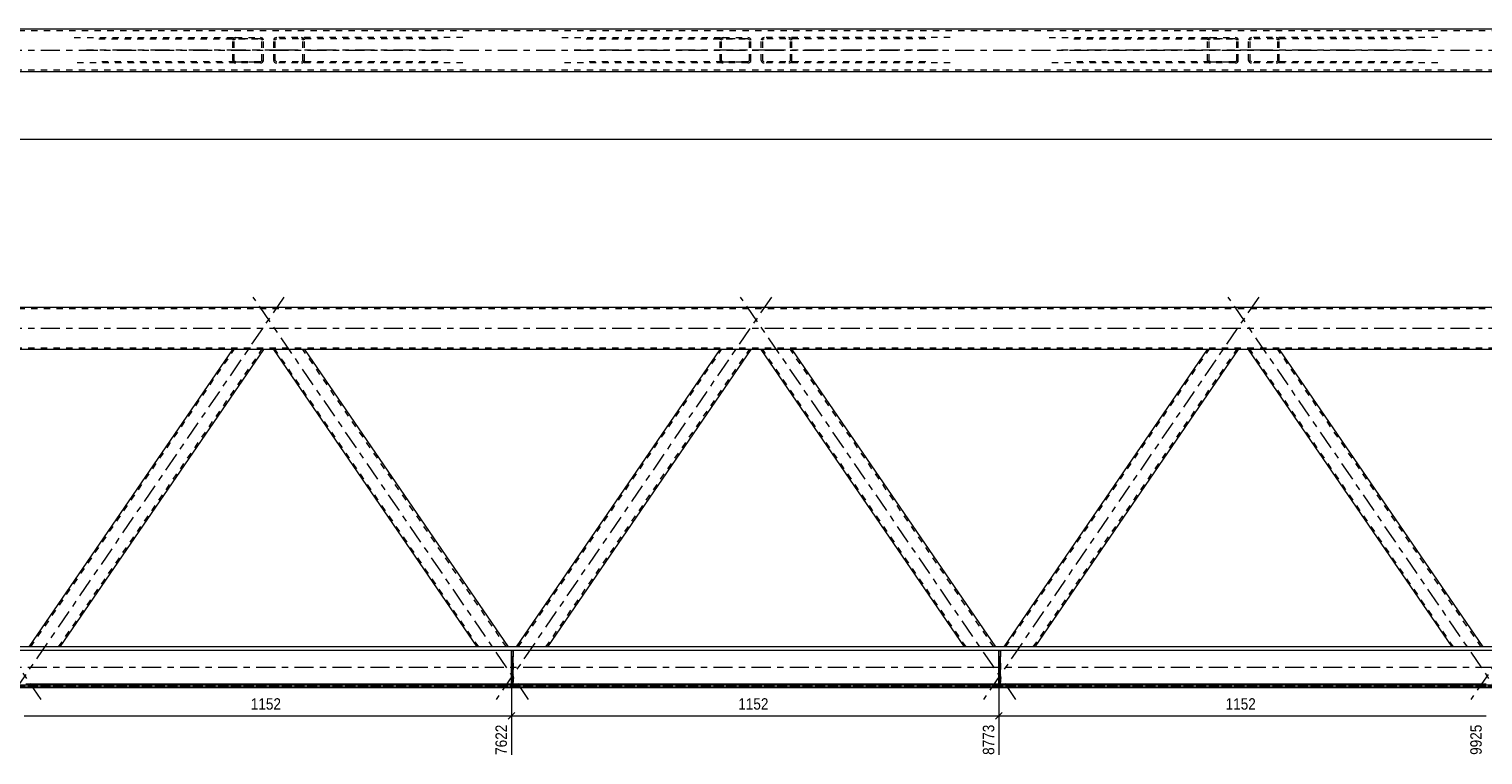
# Model space of a CAD drawing. Header units: millimetres. Extents: x 0 to 914, y 0 to 610.
# Tile 7 of 11: x 513 to 742, y 180 to 294. Entities that reach past the tile are written whole.
import ezdxf

# ---------------------------------------------------------------- set-up
doc = ezdxf.new("R2010")
doc.units = ezdxf.units.MM
for name, pattern in [('XKITLINE00', [0]), ('XKITLINE01', [4, 1, -1, 1, -1]), ('XKITLINE03', [6, 3, -1, 1, -1])]:
    doc.linetypes.add(name, pattern=pattern)
doc.layers.add('Element', color=2, linetype='Continuous', lineweight=0)
doc.layers.add('Wymiar', color=4, linetype='Continuous', lineweight=0)
doc.styles.add('ARIAL', font='ARIAL.TTF')

msp = doc.modelspace()

# ---------------------------------------------------------------- linework, layer by layer
at = {"layer": 'Element', "linetype": 'XKITLINE00', "lineweight": 0}
for p, q in [((790.1, 293.89), (80.62, 293.89)), ((80.62, 287.22), (790.1, 287.22)), ((80.62, 250.11), (790.1, 250.11)), ((780.1, 243.44), (90.63, 243.44)), ((512.8, 196.61), (544.84, 243.44)), ((549.69, 243.44), (517.64, 196.61)), ((583.35, 196.61), (551.3, 243.44)), ((556.15, 243.44), (588.2, 196.61)), ((589.55, 196.61), (621.6, 243.44)), ((626.45, 243.44), (594.4, 196.61)), ((660.1, 196.61), (628.06, 243.44)), ((632.9, 243.44), (664.95, 196.61)), ((666.31, 196.61), (698.35, 243.44)), ((703.2, 243.44), (671.15, 196.61)), ((736.86, 196.61), (704.81, 243.44)), ((709.66, 243.44), (741.7, 196.61)), ((815.27, 196.61), (435.49, 196.61)), ((824.69, 196.08), (435.49, 196.08)), ((588.74, 190.61), (588.74, 196.08)), ((589, 196.08), (588.74, 196.08)), ((589, 190.61), (589, 196.08)), ((665.49, 190.61), (665.49, 196.08)), ((665.76, 196.08), (665.49, 196.08)), ((665.76, 190.61), (665.76, 196.08)), ((834.16, 190.61), (36.56, 190.61)), ((36.56, 190.34), (834.16, 190.34)), ((834.16, 190.21), (36.56, 190.21)), ((36.56, 190.21), (834.16, 190.21)), ((588.74, 190.75), (512.25, 190.75)), ((588.74, 190.61), (589, 190.61)), ((665.49, 190.75), (589, 190.75)), ((665.49, 190.61), (665.76, 190.61)), ((742.25, 190.75), (665.76, 190.75))]:
    msp.add_line(p, q, dxfattribs=at)
at = {"layer": 'Element', "linetype": 'XKITLINE01', "lineweight": 0}
for p, q in [((790.1, 293.62), (80.62, 293.62)), ((519.9, 292.55), (545.33, 292.55)), ((523.78, 292.35), (549.21, 292.35)), ((544.88, 292.31), (544.84, 292.15)), ((544.84, 288.95), (544.84, 292.15)), ((544.99, 292.44), (544.88, 292.31)), ((545.14, 292.52), (544.99, 292.44)), ((545.09, 292.15), (545.1, 292.23)), ((545.09, 288.95), (545.09, 292.15)), ((545.1, 292.23), (545.16, 292.3)), ((545.33, 292.55), (545.14, 292.52)), ((545.16, 292.3), (545.24, 292.34)), ((545.24, 292.34), (545.33, 292.35)), ((545.33, 292.55), (549.21, 292.55)), ((549.21, 292.35), (545.33, 292.35)), ((549.39, 292.52), (549.21, 292.55)), ((549.21, 292.35), (549.3, 292.34)), ((549.3, 292.34), (549.38, 292.3)), ((549.38, 292.3), (549.43, 292.23)), ((549.55, 292.44), (549.39, 292.52)), ((549.43, 292.23), (549.45, 292.15)), ((549.45, 288.95), (549.45, 292.15)), ((549.65, 292.31), (549.55, 292.44)), ((549.69, 292.15), (549.65, 292.31)), ((549.69, 288.95), (549.69, 292.15)), ((551.34, 292.31), (551.3, 292.15)), ((551.3, 288.95), (551.3, 292.15)), ((551.44, 292.44), (551.34, 292.31)), ((551.6, 292.52), (551.44, 292.44)), ((551.54, 292.15), (551.56, 292.23)), ((551.54, 288.95), (551.54, 292.15)), ((551.56, 292.23), (551.61, 292.3)), ((551.79, 292.55), (551.6, 292.52)), ((551.61, 292.3), (551.69, 292.34)), ((551.69, 292.34), (551.79, 292.35)), ((581.09, 292.55), (551.79, 292.55)), ((577.22, 292.35), (551.79, 292.35)), ((555.85, 292.52), (555.66, 292.55)), ((555.66, 292.35), (555.76, 292.34)), ((555.76, 292.34), (555.84, 292.3)), ((555.84, 292.3), (555.89, 292.23)), ((556.01, 292.44), (555.85, 292.52)), ((555.89, 292.23), (555.91, 292.15)), ((555.91, 288.95), (555.91, 292.15)), ((556.11, 292.31), (556.01, 292.44)), ((556.15, 292.15), (556.11, 292.31)), ((556.15, 288.95), (556.15, 292.15)), ((596.65, 292.55), (622.08, 292.55)), ((600.53, 292.35), (625.96, 292.35)), ((621.64, 292.31), (621.6, 292.15)), ((621.6, 288.95), (621.6, 292.15)), ((621.74, 292.44), (621.64, 292.31)), ((621.9, 292.52), (621.74, 292.44)), ((621.84, 292.15), (621.86, 292.23)), ((621.84, 288.95), (621.84, 292.15)), ((621.86, 292.23), (621.91, 292.3)), ((622.08, 292.55), (621.9, 292.52)), ((621.91, 292.3), (621.99, 292.34)), ((621.99, 292.34), (622.08, 292.35)), ((622.08, 292.55), (625.96, 292.55)), ((625.96, 292.35), (622.08, 292.35)), ((626.15, 292.52), (625.96, 292.55)), ((625.96, 292.35), (626.05, 292.34)), ((626.05, 292.34), (626.13, 292.3)), ((626.13, 292.3), (626.18, 292.23)), ((626.3, 292.44), (626.15, 292.52)), ((626.18, 292.23), (626.2, 292.15)), ((626.2, 288.95), (626.2, 292.15)), ((626.41, 292.31), (626.3, 292.44)), ((626.45, 292.15), (626.41, 292.31)), ((626.45, 288.95), (626.45, 292.15)), ((628.09, 292.31), (628.06, 292.15)), ((628.06, 288.95), (628.06, 292.15)), ((628.2, 292.44), (628.09, 292.31)), ((628.36, 292.52), (628.2, 292.44)), ((628.3, 292.15), (628.32, 292.23)), ((628.3, 288.95), (628.3, 292.15)), ((628.32, 292.23), (628.37, 292.3)), ((628.54, 292.55), (628.36, 292.52)), ((628.37, 292.3), (628.45, 292.34)), ((628.45, 292.34), (628.54, 292.35)), ((657.85, 292.55), (628.54, 292.55)), ((653.97, 292.35), (628.54, 292.35)), ((632.6, 292.52), (632.42, 292.55)), ((632.42, 292.35), (632.51, 292.34)), ((632.51, 292.34), (632.59, 292.3)), ((632.59, 292.3), (632.64, 292.23)), ((632.76, 292.44), (632.6, 292.52)), ((632.64, 292.23), (632.66, 292.15)), ((632.66, 288.95), (632.66, 292.15)), ((632.87, 292.31), (632.76, 292.44)), ((632.9, 292.15), (632.87, 292.31)), ((632.9, 288.95), (632.9, 292.15)), ((673.41, 292.55), (698.84, 292.55)), ((677.29, 292.35), (702.72, 292.35)), ((698.39, 292.31), (698.35, 292.15)), ((698.35, 288.95), (698.35, 292.15)), ((698.5, 292.44), (698.39, 292.31)), ((698.65, 292.52), (698.5, 292.44)), ((698.6, 292.15), (698.61, 292.23)), ((698.6, 288.95), (698.6, 292.15)), ((698.61, 292.23), (698.67, 292.3)), ((698.84, 292.55), (698.65, 292.52)), ((698.67, 292.3), (698.75, 292.34)), ((698.75, 292.34), (698.84, 292.35)), ((698.84, 292.55), (702.72, 292.55)), ((702.72, 292.35), (698.84, 292.35)), ((702.9, 292.52), (702.72, 292.55)), ((702.72, 292.35), (702.81, 292.34)), ((702.81, 292.34), (702.89, 292.3)), ((702.89, 292.3), (702.94, 292.23)), ((703.06, 292.44), (702.9, 292.52)), ((702.94, 292.23), (702.96, 292.15)), ((702.96, 288.95), (702.96, 292.15)), ((703.16, 292.31), (703.06, 292.44)), ((703.2, 292.15), (703.16, 292.31)), ((703.2, 288.95), (703.2, 292.15)), ((704.85, 292.31), (704.81, 292.15)), ((704.81, 288.95), (704.81, 292.15)), ((704.95, 292.44), (704.85, 292.31)), ((705.11, 292.52), (704.95, 292.44)), ((705.05, 292.15), (705.07, 292.23)), ((705.05, 288.95), (705.05, 292.15)), ((705.07, 292.23), (705.12, 292.3)), ((705.3, 292.55), (705.11, 292.52)), ((705.12, 292.3), (705.2, 292.34)), ((705.2, 292.34), (705.3, 292.35)), ((734.6, 292.55), (705.3, 292.55)), ((730.72, 292.35), (705.3, 292.35)), ((709.36, 292.52), (709.17, 292.55)), ((709.17, 292.35), (709.27, 292.34)), ((709.27, 292.34), (709.34, 292.3)), ((709.34, 292.3), (709.4, 292.23)), ((709.52, 292.44), (709.36, 292.52)), ((709.4, 292.23), (709.42, 292.15)), ((709.42, 288.95), (709.42, 292.15)), ((709.62, 292.31), (709.52, 292.44)), ((709.66, 292.15), (709.62, 292.31)), ((709.66, 288.95), (709.66, 292.15)), ((545.33, 288.55), (519.9, 288.55)), ((549.21, 288.75), (523.78, 288.75)), ((544.84, 288.95), (544.88, 288.8)), ((544.88, 288.8), (544.99, 288.67)), ((544.99, 288.67), (545.14, 288.59)), ((545.1, 288.88), (545.09, 288.95)), ((545.16, 288.81), (545.1, 288.88)), ((545.14, 288.59), (545.33, 288.55)), ((545.24, 288.77), (545.16, 288.81)), ((545.33, 288.75), (545.24, 288.77)), ((545.33, 288.75), (549.21, 288.75)), ((549.21, 288.55), (545.33, 288.55)), ((549.3, 288.77), (549.21, 288.75)), ((549.21, 288.55), (549.39, 288.59)), ((549.38, 288.81), (549.3, 288.77)), ((549.43, 288.88), (549.38, 288.81)), ((549.39, 288.59), (549.55, 288.67)), ((549.45, 288.95), (549.43, 288.88)), ((549.55, 288.67), (549.65, 288.8)), ((549.65, 288.8), (549.69, 288.95)), ((551.3, 288.95), (551.34, 288.8)), ((551.34, 288.8), (551.44, 288.67)), ((551.44, 288.67), (551.6, 288.59)), ((551.56, 288.88), (551.54, 288.95)), ((551.61, 288.81), (551.56, 288.88)), ((551.6, 288.59), (551.79, 288.55)), ((551.69, 288.77), (551.61, 288.81)), ((551.79, 288.75), (551.69, 288.77)), ((577.22, 288.75), (551.79, 288.75)), ((581.09, 288.55), (551.79, 288.55)), ((555.76, 288.77), (555.66, 288.75)), ((555.66, 288.55), (555.85, 288.59)), ((555.84, 288.81), (555.76, 288.77)), ((555.89, 288.88), (555.84, 288.81)), ((555.85, 288.59), (556.01, 288.67)), ((555.91, 288.95), (555.89, 288.88)), ((556.01, 288.67), (556.11, 288.8)), ((556.11, 288.8), (556.15, 288.95)), ((622.08, 288.55), (596.65, 288.55)), ((625.96, 288.75), (600.53, 288.75)), ((621.6, 288.95), (621.64, 288.8)), ((621.64, 288.8), (621.74, 288.67)), ((621.74, 288.67), (621.9, 288.59)), ((621.86, 288.88), (621.84, 288.95)), ((621.91, 288.81), (621.86, 288.88)), ((621.9, 288.59), (622.08, 288.55)), ((621.99, 288.77), (621.91, 288.81)), ((622.08, 288.75), (621.99, 288.77)), ((622.08, 288.75), (625.96, 288.75)), ((625.96, 288.55), (622.08, 288.55)), ((626.05, 288.77), (625.96, 288.75)), ((625.96, 288.55), (626.15, 288.59)), ((626.13, 288.81), (626.05, 288.77)), ((626.18, 288.88), (626.13, 288.81)), ((626.15, 288.59), (626.3, 288.67)), ((626.2, 288.95), (626.18, 288.88)), ((626.3, 288.67), (626.41, 288.8)), ((626.41, 288.8), (626.45, 288.95)), ((628.06, 288.95), (628.09, 288.8)), ((628.09, 288.8), (628.2, 288.67)), ((628.2, 288.67), (628.36, 288.59)), ((628.32, 288.88), (628.3, 288.95)), ((628.37, 288.81), (628.32, 288.88)), ((628.36, 288.59), (628.54, 288.55)), ((628.45, 288.77), (628.37, 288.81)), ((628.54, 288.75), (628.45, 288.77)), ((653.97, 288.75), (628.54, 288.75)), ((657.85, 288.55), (628.54, 288.55)), ((632.51, 288.77), (632.42, 288.75)), ((632.42, 288.55), (632.6, 288.59)), ((632.59, 288.81), (632.51, 288.77)), ((632.64, 288.88), (632.59, 288.81)), ((632.6, 288.59), (632.76, 288.67)), ((632.66, 288.95), (632.64, 288.88)), ((632.76, 288.67), (632.87, 288.8)), ((632.87, 288.8), (632.9, 288.95)), ((698.84, 288.55), (673.41, 288.55)), ((702.72, 288.75), (677.29, 288.75)), ((698.35, 288.95), (698.39, 288.8)), ((698.39, 288.8), (698.5, 288.67)), ((698.5, 288.67), (698.65, 288.59)), ((698.61, 288.88), (698.6, 288.95)), ((698.67, 288.81), (698.61, 288.88)), ((698.65, 288.59), (698.84, 288.55)), ((698.75, 288.77), (698.67, 288.81)), ((698.84, 288.75), (698.75, 288.77)), ((698.84, 288.75), (702.72, 288.75)), ((702.72, 288.55), (698.84, 288.55)), ((702.81, 288.77), (702.72, 288.75)), ((702.72, 288.55), (702.9, 288.59)), ((702.89, 288.81), (702.81, 288.77)), ((702.94, 288.88), (702.89, 288.81)), ((702.9, 288.59), (703.06, 288.67)), ((702.96, 288.95), (702.94, 288.88)), ((703.06, 288.67), (703.16, 288.8)), ((703.16, 288.8), (703.2, 288.95)), ((704.81, 288.95), (704.85, 288.8)), ((704.85, 288.8), (704.95, 288.67)), ((704.95, 288.67), (705.11, 288.59)), ((705.07, 288.88), (705.05, 288.95)), ((705.12, 288.81), (705.07, 288.88)), ((705.11, 288.59), (705.3, 288.55)), ((705.2, 288.77), (705.12, 288.81)), ((705.3, 288.75), (705.2, 288.77)), ((730.72, 288.75), (705.3, 288.75)), ((734.6, 288.55), (705.3, 288.55)), ((709.27, 288.77), (709.17, 288.75)), ((709.17, 288.55), (709.36, 288.59)), ((709.34, 288.81), (709.27, 288.77)), ((709.4, 288.88), (709.34, 288.81)), ((709.36, 288.59), (709.52, 288.67)), ((709.42, 288.95), (709.4, 288.88)), ((709.52, 288.67), (709.62, 288.8)), ((709.62, 288.8), (709.66, 288.95)), ((80.62, 287.49), (790.1, 287.49)), ((790.1, 249.84), (80.62, 249.84)), ((80.62, 243.71), (790.1, 243.71)), ((513.04, 196.61), (545.09, 243.44)), ((517.4, 196.61), (549.45, 243.44)), ((549.69, 243.44), (544.84, 243.44)), ((556.15, 243.44), (551.3, 243.44)), ((583.59, 196.61), (551.54, 243.44)), ((587.95, 196.61), (555.91, 243.44)), ((589.79, 196.61), (621.84, 243.44)), ((594.16, 196.61), (626.2, 243.44)), ((626.45, 243.44), (621.6, 243.44)), ((632.9, 243.44), (628.06, 243.44)), ((660.35, 196.61), (628.3, 243.44)), ((664.71, 196.61), (632.66, 243.44)), ((666.55, 196.61), (698.6, 243.44)), ((670.91, 196.61), (702.96, 243.44)), ((703.2, 243.44), (698.35, 243.44)), ((709.66, 243.44), (704.81, 243.44)), ((737.1, 196.61), (705.05, 243.44)), ((741.46, 196.61), (709.42, 243.44)), ((834.16, 196.08), (36.56, 196.08)), ((834.16, 196.61), (435.23, 196.61)), ((517.64, 196.61), (512.8, 196.61)), ((588.2, 196.61), (583.35, 196.61)), ((588.74, 190.48), (588.74, 196.08)), ((588.74, 196.08), (589, 196.08)), ((589, 195.08), (588.74, 195.08)), ((588.74, 195.08), (588.74, 190.48)), ((588.74, 195.08), (589, 195.08)), ((589, 196.08), (589, 190.48)), ((589, 190.48), (589, 195.08)), ((594.4, 196.61), (589.55, 196.61)), ((664.95, 196.61), (660.1, 196.61)), ((665.49, 190.48), (665.49, 196.08)), ((665.49, 196.08), (665.76, 196.08)), ((665.76, 195.08), (665.49, 195.08)), ((665.49, 195.08), (665.49, 190.48)), ((665.49, 195.08), (665.76, 195.08)), ((665.76, 196.08), (665.76, 190.48)), ((665.76, 190.48), (665.76, 195.08)), ((671.15, 196.61), (666.31, 196.61)), ((741.7, 196.61), (736.86, 196.61)), ((834.16, 190.61), (36.56, 190.61)), ((834.16, 190.48), (36.56, 190.48)), ((36.56, 190.48), (834.16, 190.48)), ((36.56, 190.34), (834.16, 190.34)), ((834.16, 190.21), (36.56, 190.21)), ((588.74, 191.75), (589, 191.75)), ((589, 191.75), (588.74, 191.75)), ((589, 190.75), (588.74, 190.75)), ((589, 190.75), (588.74, 190.75)), ((589, 190.75), (588.74, 190.75)), ((588.74, 190.61), (589, 190.61)), ((588.74, 190.48), (589, 190.48)), ((588.74, 190.48), (589, 190.48)), ((665.49, 191.75), (665.76, 191.75)), ((665.76, 191.75), (665.49, 191.75)), ((665.76, 190.75), (665.49, 190.75)), ((665.76, 190.75), (665.49, 190.75)), ((665.76, 190.75), (665.49, 190.75)), ((665.49, 190.61), (665.76, 190.61)), ((665.49, 190.48), (665.76, 190.48)), ((665.49, 190.48), (665.76, 190.48))]:
    msp.add_line(p, q, dxfattribs=at)
at = {"layer": 'Element', "linetype": 'XKITLINE03', "lineweight": 0}
for p, q in [((70.62, 290.55), (800.1, 290.55)), ((552.91, 290.55), (521.84, 290.55)), ((579.15, 290.55), (548.08, 290.55)), ((629.67, 290.55), (598.59, 290.55)), ((655.91, 290.55), (624.83, 290.55)), ((706.42, 290.55), (675.35, 290.55)), ((732.66, 290.55), (701.59, 290.55)), ((514.66, 188.36), (471.32, 251.7)), ((552.91, 251.7), (509.57, 188.36)), ((591.42, 188.36), (548.08, 251.7)), ((629.67, 251.7), (586.33, 188.36)), ((668.17, 188.36), (624.83, 251.7)), ((706.42, 251.7), (663.08, 188.36)), ((744.93, 188.36), (701.59, 251.7)), ((783.18, 251.7), (739.84, 188.36)), ((70.62, 246.78), (800.1, 246.78)), ((26.56, 193.41), (844.16, 193.41))]:
    msp.add_line(p, q, dxfattribs=at)
at = {"layer": 'Wymiar', "linetype": 'XKITLINE00', "lineweight": 0}
for p, q in [((80.62, 276.55), (790.5, 276.55)), ((588.74, 195.08), (588.74, 179.62)), ((588.74, 195.08), (588.74, 179.62)), ((665.49, 195.08), (665.49, 179.62)), ((665.49, 195.08), (665.49, 179.62)), ((511.98, 185.78), (588.74, 185.78)), ((589.25, 186.29), (588.23, 185.27)), ((589.25, 186.29), (588.28, 185.32)), ((588.74, 185.78), (665.49, 185.78)), ((666, 186.29), (664.98, 185.27)), ((666, 186.29), (665.03, 185.32)), ((665.49, 185.78), (742.25, 185.78))]:
    msp.add_line(p, q, dxfattribs=at)

# ---------------------------------------------------------------- texts
at = {"layer": 'Wymiar', "style": 'ARIAL', "width": 0.85}
for p in [(547.69, 186.74), (624.45, 186.74), (701.2, 186.74)]:
    msp.add_text('1152', height=1.8, dxfattribs=at).set_placement(p)
for s, p in [('7622', (588.02, 179.62)), ('8773', (664.77, 179.62)), ('9925', (741.53, 179.62))]:
    msp.add_text(s, height=1.8, rotation=90.0002, dxfattribs=at).set_placement(p)

doc.saveas('drawing.dxf')
